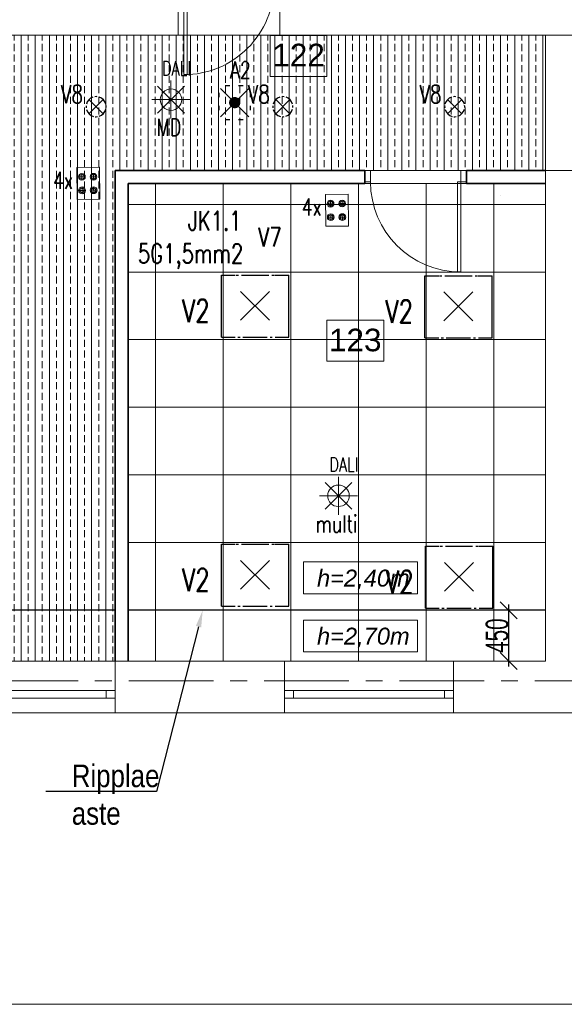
# Model space of a CAD drawing. Header units: millimetres. Extents: x 71658 to 298332, y -154437 to -30421.
# Tile 135 of 155: x 115362 to 120190, y -61735 to -53003. Entities that reach past the tile are written whole.
import ezdxf
from ezdxf import colors
from ezdxf.entities.mleader import LeaderData, LeaderLine
from ezdxf.enums import TextEntityAlignment as Align
from ezdxf.math import Vec2, Vec3

# ---------------------------------------------------------------- set-up
doc = ezdxf.new("R2010")
doc.units = ezdxf.units.MM
doc.header["$LTSCALE"] = 500
doc.header["$MEASUREMENT"] = 0
doc.linetypes.add('Center', pattern=[48, 30, -6, 6, -6])
doc.linetypes.add('Solid Line', pattern=[0])
doc.layers.get('0').update_dxf_attribs({"color": 250, "lineweight": 5})
doc.layers.get('Defpoints').update_dxf_attribs({"lineweight": 9})
for name, color, linetype, lineweight in [('A-02-PEENJOON', 7, 'Continuous', 0), ('A-04-JÄMEJOON', 7, 'Continuous', 35), ('A-06-TELJED', 253, 'Center', 0), ('A-13-UKS', 250, 'Continuous', 5), ('A-_ROOMNAME_A', 251, 'Continuous', 9), ('Dim', 8, 'Continuous', 0), ('SA_Ripplagi', 45, 'Continuous', 9), ('SEINAD', 7, 'Continuous', 13), ('VAL_TING', 7, 'Continuous', 18), ('VAL_TXT', 5, 'Continuous', 15), ('WN', 7, 'Continuous', 0)]:
    doc.layers.add(name, color=color, linetype=linetype, lineweight=lineweight)
doc.styles.add('arial narrow', font='ARIALN.TTF', dxfattribs={"height": 180})
doc.styles.add('Arial_3', font='arial.ttf', dxfattribs={"height": 200})
doc.styles.add('DET', font='simplex.shx', dxfattribs={"width": 0.7, "oblique": 12})
doc.styles.add('ELEKTER', font='romans.shx', dxfattribs={"width": 0.75})
doc.styles.add('OmaText', font='tahoma.ttf')
doc.styles.add('romans', font='romans.shx')
doc.styles.add('Swis721 Cn BT_1', font='swissc.ttf', dxfattribs={"width": 0.8, "height": 200})
doc.dimstyles.new('Diagonal_-_2_0mm_Swiss_Cn_Bt', dxfattribs={"dimscale": 304.8, "dimtxt": 201.882787, "dimasz": 0.492126, "dimexe": 0.164042, "dimexo": 0.0625, "dimgap": 0, "dimtad": 1, "dimdec": 0, "dimzin": 0, "dimdsep": 46, "dimtxsty": 'Swis721 Cn BT_1', "dimblk1": 'OBLIQUE', "dimblk2": 'OBLIQUE', "dimsah": 1, "dimcen": 0.09, "dimdle": 0.164042, "dimazin": 0, "dimtfac": 1, "dimtdec": 4, "dimtix": 1, "dimtmove": 0, "dimatfit": 3, "dimfxl": 0.328084, "dimfxlon": 1, "dimtvp": 1, "dimtolj": 1, "dimtzin": 0, "dimarcsym": 2})
doc.dimstyles.new('Dim', dxfattribs={"dimscale": 0.8, "dimtxt": 0.25, "dimasz": 0.2, "dimexe": 0.15, "dimexo": 0.05, "dimgap": 0, "dimtad": 0, "dimzin": 1, "dimtxsty": 'romans', "dimblk": 'NONE', "dimcen": 2.5, "dimse1": 1, "dimse2": 1, "dimsd1": 1, "dimsd2": 1, "dimclrt": 256, "dimadec": 0, "dimazin": 0, "dimtfac": 1, "dimtmove": 0, "dimatfit": 3, "dimldrblk": 'NONE', "dimfxl": 1, "dimarcsym": 0})
doc.dimstyles.new('tööjoonis', dxfattribs={"dimscale": 100, "dimtxt": 2, "dimasz": 1, "dimexe": 5, "dimexo": 0, "dimgap": 0.75, "dimtad": 1, "dimdec": 0, "dimdsep": 46, "dimtxsty": 'DET', "dimblk1": 'MITTAPÄÄ', "dimblk2": 'MITTAPÄÄ', "dimsah": 1, "dimcen": 1, "dimse1": 1, "dimse2": 1, "dimadec": 0, "dimazin": 0, "dimtfac": 1, "dimtdec": 0, "dimtix": 1, "dimtmove": 0, "dimatfit": 2, "dimldrblk": 'MITTAPÄÄ', "dimfxl": 1, "dimtolj": 1, "dimtzin": 0, "dimarcsym": 0})

# ---------------------------------------------------------------- blocks, each defined once
blk = doc.blocks.new('*D25')
at = {"layer": 'Defpoints', "color": 0, "transparency": 16777216}
for p in [(117285.3, -54301), (123254.6, -54301), (123254.6, -54560.3)]:
    blk.add_point(p, dxfattribs=at)
at = {"layer": 'Dim', "transparency": 16777216, "insert": (119628, -54560.3), "char_height": 0.2, "attachment_point": 5, "style": 'romans'}
blk.add_mtext('5969,25', dxfattribs=at)
blk = doc.blocks.new('_None')
blk = doc.blocks.new('*D26')
at = {"layer": 'Defpoints', "color": 0, "transparency": 16777216}
for p in [(120022.2, -54109.5), (117425.2, -54310.9), (120022.2, -54310.9)]:
    blk.add_point(p, dxfattribs=at)
at = {"layer": 'Dim', "transparency": 16777216, "insert": (118045.9, -54109.5), "char_height": 0.2, "attachment_point": 5, "style": 'romans'}
blk.add_mtext('2597,00', dxfattribs=at)
blk = doc.blocks.new('Window 22_3')
at = {"layer": 'WN', "color": 7, "linetype": 'Solid Line', "lineweight": 13}
for p, q in [((-0.75, 0.26), (0.75, 0.26)), ((-0.75, 0), (-0.75, 0.26)), ((0.75, 0), (0.75, 0.26)), ((-0.75, 0), (-0.67, 0)), ((-0.75, -0.07), (-0.75, 0)), ((-0.75, -0.07), (-0.75, 0)), ((-0.67, 0), (-0.67, -0.07)), ((-0.67, 0), (0.67, 0)), ((0.67, -0.07), (0.67, 0)), ((0.67, 0), (0.75, 0)), ((0.75, -0.07), (0.75, 0)), ((0.75, -0.07), (0.75, 0)), ((-0.67, -0.07), (-0.75, -0.07)), ((-0.75, -0.2), (-0.75, -0.07)), ((0.67, -0.07), (-0.67, -0.07)), ((0.75, -0.07), (0.67, -0.07)), ((0.75, -0.2), (0.75, -0.07)), ((-0.75, -0.2), (0.75, -0.2))]:
    blk.add_line(p, q, dxfattribs=at)
blk = doc.blocks.new('*U34')
for points in [[(-850, -50), (-900, -50), (-900, 50), (-850, 50)], [(0, -50), (-50, -50), (-50, 50), (0, 50)], [(-50, -50), (-80, -50), (-80, -850), (-50, -850)]]:
    blk.add_lwpolyline(points, close=True)
blk.add_arc((-50, -50), 800, 180, 270)
blk = doc.blocks.new('MITTAPÄÄ')
for p, q in [((0, -0.5), (0, 0.5)), ((1, 0), (-1, 0)), ((-0.354, -0.354), (0.354, 0.354))]:
    blk.add_line(p, q)
blk = doc.blocks.new('*D255')
at = {"layer": 'A-06-TELJED', "color": 0, "linetype": 'Continuous', "lineweight": -2, "transparency": 16777216}
blk.add_line((95830.1, -61735.5), (121279.8, -61735.5), dxfattribs=at)
at = {"layer": 'Defpoints', "color": 0, "linetype": 'Continuous', "transparency": 16777216}
for p in [(95630.1, -61695), (121479.8, -61730.4), (121479.8, -61735.5)]:
    blk.add_point(p, dxfattribs=at)
at = {"layer": 'A-06-TELJED', "color": 0, "linetype": 'Continuous', "lineweight": -2, "transparency": 16777216, "xscale": 200, "yscale": 200, "zscale": 200, "rotation": 180}
blk.add_blockref('MITTAPÄÄ', (95630.1, -61735.5), dxfattribs=at)
at = {"layer": 'A-06-TELJED', "color": 0, "linetype": 'Continuous', "lineweight": -2, "transparency": 16777216, "xscale": 200, "yscale": 200, "zscale": 200}
blk.add_blockref('MITTAPÄÄ', (121479.8, -61735.5), dxfattribs=at)
at = {"layer": 'A-06-TELJED', "color": 0, "linetype": 'Continuous', "transparency": 16777216, "insert": (108554.9, -61545.5), "char_height": 180, "attachment_point": 5, "style": 'DET', "bg_fill": 3, "box_fill_scale": 1.25, "bg_fill_color": 256, "bg_fill_true_color": 13158600, "bg_fill_transparency": 0}
blk.add_mtext('\\A1;25850', dxfattribs=at)
blk = doc.blocks.new('*U75')
for points in [[(0, -50), (50, -50), (50, 50), (0, 50)], [(850, -50), (900, -50), (900, 50), (850, 50)], [(50, -50), (80, -50), (80, -850), (50, -850)]]:
    blk.add_lwpolyline(points, close=True)
blk.add_arc((50, -50), 800, 270, 0)
blk = doc.blocks.new('_Oblique')
at = {"color": 0, "linetype": 'ByBlock', "lineweight": -2}
blk.add_line((-0.5, -0.5), (0.5, 0.5), dxfattribs=at)
blk = doc.blocks.new('*D262')
at = {"layer": 'Defpoints', "color": 0, "transparency": 16777216}
for p in [(119464.8, -58241.1), (119697, -58241.1), (119544.6, -58691.1)]:
    blk.add_point(p, dxfattribs=at)
at = {"layer": 'SA_Ripplagi', "color": 0, "lineweight": -2, "transparency": 16777216}
blk.add_line((119697, -58741.1), (119697, -58191.1), dxfattribs=at)
at = {"layer": 'SA_Ripplagi', "color": 0, "lineweight": -2, "transparency": 16777216, "xscale": 150, "yscale": 150, "zscale": 150}
for p, rotation in [((119697, -58241.1), 90), ((119697, -58691.1), 270)]:
    blk.add_blockref('_Oblique', p, dxfattribs=dict(at, rotation=rotation))
at = {"layer": 'SA_Ripplagi', "color": 0, "transparency": 16777216, "insert": (119594.5, -58466.1), "char_height": 200, "attachment_point": 5, "rotation": 90, "style": 'Swis721 Cn BT_1'}
blk.add_mtext('\\A1;450', dxfattribs=at)
blk = doc.blocks.new('*D273')
at = {"layer": 'Defpoints', "color": 0, "transparency": 16777216}
for p in [(115918.3, -50012.9), (116181.5, -50163), (113033.9, -55072.4)]:
    blk.add_point(p, dxfattribs=at)
at = {"layer": 'SEINAD', "transparency": 16777216, "insert": (114773.5, -52632.7), "char_height": 0.2, "attachment_point": 5, "rotation": 60.31259, "style": 'romans'}
blk.add_mtext('5823,91', dxfattribs=at)
blk = doc.blocks.new('ET1673')
at = {"lineweight": 30}
for p, q in [((-298.4, -278.9), (-298.4, 272)), ((-298.4, 272), (-175.1, 272)), ((-168.3, 272), (-147.9, 272)), ((-120.9, 272), (120.5, 272)), ((147.9, 272), (168.3, 272)), ((175.9, 272), (298.4, 272)), ((298.4, -278.9), (298.4, 272)), ((-128, -128), (128, 128)), ((128, -128), (-128, 128)), ((-298.4, -278.9), (-175.1, -278.9)), ((-151.5, -278.9), (-133.1, -278.9)), ((-107.7, -278.9), (106.2, -278.9)), ((133.1, -278.9), (151.5, -278.9)), ((177.1, -278.9), (298.4, -278.9))]:
    blk.add_line(p, q, dxfattribs=at)
at = {"layer": 'Defpoints', "lineweight": 30}
blk.add_point((0, 0), dxfattribs=at)
at = {"lineweight": 30, "style": 'ELEKTER'}
for tag, p in [('TÄHIS', (320, 506.2)), ('KÕRGUS', (-565, 446.2)), ('RAAM', (320, 506.2))]:
    blk.add_attdef(tag, text='', height=125, dxfattribs=at).set_placement(p, align=Align.MIDDLE)
blk = doc.blocks.new('ET1461')
for p, q in [((-166, -166), (166, 166)), ((166, -166), (-166, 166)), ((0, -235), (0, 235)), ((-235, 0), (235, 0))]:
    blk.add_line(p, q)
blk.add_circle((0, 0), 133)
at = {"layer": 'Defpoints'}
for p in [(0, 133), (-133, 0), (133, 0), (0, -133)]:
    blk.add_point(p, dxfattribs=at)
at = {"style": 'ELEKTER'}
for tag, p in [('TÄHIS', (140, 280)), ('KÕRGUS', (-330, 140)), ('RAAM', (140, 280))]:
    blk.add_attdef(tag, text='', height=125, dxfattribs=at).set_placement(p, align=Align.MIDDLE)
blk = doc.blocks.new('ET1473')
for p, q in [((100, 450), (-100, 450)), ((-87, 367), (-27, 367)), ((-57, 397), (-57, 337)), ((16, 367), (76, 367)), ((46, 397), (46, 337)), ((-57, 277), (-57, 217)), ((46, 277), (46, 217)), ((-87, 247), (-27, 247)), ((16, 247), (76, 247))]:
    blk.add_line(p, q)
blk.add_lwpolyline([(-100, 450), (100, 450), (100, 167), (-100, 167)], close=True)
for centre, radius in [((-57, 367), 30), ((-57, 367), 20), ((46, 367), 30), ((46, 367), 20), ((-57, 247), 30), ((-57, 247), 20), ((46, 247), 30), ((46, 247), 20)]:
    blk.add_circle(centre, radius)
at = {"layer": 'Defpoints'}
for p in [(0, 450), (-97, 250), (6, 250), (103, 250)]:
    blk.add_point(p, dxfattribs=at)
at = {"style": 'ELEKTER'}
for tag, p in [('TÄHIS', (150, 650)), ('RAAM', (150, 650)), ('KÕRGUS', (-340, 500))]:
    blk.add_attdef(tag, text='', height=125, dxfattribs=at).set_placement(p, align=Align.MIDDLE)
blk = doc.blocks.new('ET1863')
blk.add_lwpolyline([(-312.5, 0, 0, 0, -1), (0, 0, 0, 0, -1), (-312.5, 0, 0, 31.25, 0), (-445.3125, 0, 0, 0, 0), (-593.75, 0, 0, 0, 0)], format="xyseb")
at = {"style": 'ELEKTER'}
for tag, p in [('KILP', (-346.25, 45)), ('JUHT', (-346.25, -170))]:
    blk.add_attdef(tag, text='', height=125, dxfattribs=at).set_placement(p, align=Align.RIGHT)
blk.add_attdef('NIMI', text='', height=125, dxfattribs=at).set_placement((-156.25, 0), align=Align.MIDDLE)
blk = doc.blocks.new('ET1531')
at = {"lineweight": 30}
for p, q in [((-126, -126), (126, 126)), ((126, -126), (-126, 126))]:
    blk.add_line(p, q, dxfattribs=at)
for start, end in [(83.2108, 96.3663), (174.4102, 186.7945), (108.6778, 164.7713), (15.0251, 71.5651), (354.5728, 5.9776), (196.1167, 255.6843), (287.9456, 345.1647), (264.933, 278.0449)]:
    blk.add_arc((0, 0), 178, start, end, dxfattribs=at)
at = {"layer": 'Defpoints', "lineweight": 30}
blk.add_point((-1, -1), dxfattribs=at)
at = {"lineweight": 30, "style": 'ELEKTER'}
for tag, p in [('TÄHIS', (194, 364)), ('RAAM', (194, 364)), ('KÕRGUS', (-411, 204))]:
    blk.add_attdef(tag, text='', height=125, dxfattribs=at).set_placement(p, align=Align.MIDDLE)
blk = doc.blocks.new('ET1733')
at = {"color": 94, "lineweight": 30}
for p, q in [((-125.5, -125.5), (125.5, 125.5)), ((125.5, -125.5), (-125.5, 125.5))]:
    blk.add_line(p, q, dxfattribs=at)
at = {"color": 94, "lineweight": 30, "ltscale": 100}
for points in [[(-86.8, 136.8), (-47.2, 136.8)], [(28, 136.8), (67.7, 136.8)], [(-147.9, 74.7), (-147.9, 34.1)], [(151.3, 74.7), (151.3, 34.1)], [(-147.9, -43.1), (-147.9, -83.7)], [(151.3, -43.1), (151.3, -83.7)], [(-86.8, -140.6), (-47.2, -140.6)], [(28, -140.6), (67.7, -140.6)]]:
    blk.add_lwpolyline(points, dxfattribs=at)
at = {"color": 94, "lineweight": 30, "const_width": 50}
blk.add_lwpolyline([(-25, 0, 1), (25, 0, 1)], format="xyb", close=True, dxfattribs=at)
at = {"layer": 'Defpoints', "color": 94, "lineweight": 30}
blk.add_point((0, 0), dxfattribs=at)
at = {"lineweight": 30, "style": 'ELEKTER'}
for tag, p in [('TÄHIS', (225, 355)), ('RAAM', (225, 355)), ('KÕRGUS', (-415, 230))]:
    blk.add_attdef(tag, text='', height=125, dxfattribs=at).set_placement(p, align=Align.MIDDLE)
blk = doc.blocks.new('VALGUSTID')
at = {"layer": 'VAL_TING'}
ref = blk.add_blockref('ET1461', (240076.4, -40621.4, -1200), dxfattribs=dict(at, xscale=0.7167999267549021, yscale=0.7167999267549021, zscale=0.7168000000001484))
ref.add_attrib('TÄHIS', 'DALI', dxfattribs={"layer": 'VAL_TXT', "height": 125, "style": 'ELEKTER', "width": 0.75}).set_placement((240124.6, -40344.1, -1200), align=Align.MIDDLE)
ref.add_attrib('KÕRGUS', 'MD', dxfattribs={"layer": 'VAL_TXT', "height": 150, "style": 'ELEKTER', "width": 0.75}).set_placement((240059.2, -40867, -1200), align=Align.MIDDLE)
at = {"layer": 'VAL_TING', "lineweight": 30, "ltscale": 100}
ref = blk.add_blockref('ET1733', (240641.7, -40648, -6100), dxfattribs=dict(at, rotation=270))
ref.add_attrib('TÄHIS', 'A2', dxfattribs={"layer": 'VAL_TXT', "lineweight": 30, "height": 150, "style": 'ELEKTER', "width": 0.75}).set_placement((240692.5, -40359.6, -6100), align=Align.MIDDLE)
ref = blk.add_blockref('ET1531', (239412.6, -40684.2), dxfattribs=dict(at, xscale=0.5, yscale=0.5, zscale=0.5))
ref.add_attrib('TÄHIS', 'V8', dxfattribs={"layer": 'VAL_TXT', "lineweight": 30, "height": 160, "style": 'ELEKTER', "width": 0.75}).set_placement((239199, -40572.4, 1200), align=Align.MIDDLE)
ref = blk.add_blockref('ET1531', (241068.7, -40684.2), dxfattribs=dict(at, xscale=0.5, yscale=0.5, zscale=0.5))
ref.add_attrib('TÄHIS', 'V8', dxfattribs={"layer": 'VAL_TXT', "lineweight": 30, "height": 160, "style": 'ELEKTER', "width": 0.75}).set_placement((240855.2, -40572.4, 1200), align=Align.MIDDLE)
ref = blk.add_blockref('ET1531', (242591.5, -40684.2), dxfattribs=dict(at, xscale=0.5, yscale=0.5, zscale=0.5))
ref.add_attrib('TÄHIS', 'V8', dxfattribs={"layer": 'VAL_TXT', "lineweight": 30, "height": 160, "style": 'ELEKTER', "width": 0.75}).set_placement((242378, -40572.4, 1200), align=Align.MIDDLE)
at = {"layer": 'VAL_TING'}
ref = blk.add_blockref('ET1473', (239347.6, -41672.7), dxfattribs=dict(at, rotation=0.5364533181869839))
ref.add_attrib('TÄHIS', '4x', dxfattribs={"layer": 'VAL_TXT', "height": 150, "style": 'ELEKTER', "width": 0.75}).set_placement((239121.1, -41336.2), align=Align.MIDDLE)
ref = blk.add_blockref('ET1473', (241552, -41910.5), dxfattribs=dict(at, rotation=0.5364533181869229))
ref.add_attrib('TÄHIS', '4x', dxfattribs={"layer": 'VAL_TXT', "height": 150, "style": 'ELEKTER', "width": 0.75}).set_placement((241325.5, -41573.9), align=Align.MIDDLE)
at = {"layer": 'VAL_TING', "lineweight": 30, "ltscale": 100}
ref = blk.add_blockref('ET1863', (241159.1, -41840.3, 3050), dxfattribs=dict(at, xscale=1.319999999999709, yscale=1.319999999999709, zscale=1.319999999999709))
ref.add_attrib('NIMI', 'V7', dxfattribs={"layer": 'VAL_TXT', "height": 170, "style": 'ELEKTER', "width": 0.75}).set_placement((240952.8, -41840.3, 3050), align=Align.MIDDLE)
ref.add_attrib('KILP', 'JK1.1', dxfattribs={"layer": 'VAL_TXT', "height": 170, "style": 'ELEKTER', "width": 0.75}).set_placement((240702, -41780.9, 3050), align=Align.RIGHT)
ref.add_attrib('JUHT', '5G1,5mm2', dxfattribs={"layer": 'VAL_TXT', "height": 170, "style": 'ELEKTER', "width": 0.75}).set_placement((240717.6, -42071.3, 3050), align=Align.RIGHT)
ref = blk.add_blockref('ET1673', (240822.2, -42449.7, 2400), dxfattribs=at)
ref.add_attrib('TÄHIS', 'V2', dxfattribs={"layer": 'VAL_TXT', "lineweight": 30, "height": 200, "style": 'ELEKTER', "width": 0.75}).set_placement((240297.9, -42494.3, 4900), align=Align.MIDDLE)
ref = blk.add_blockref('ET1673', (242624.7, -42455.2, 2400), dxfattribs=at)
ref.add_attrib('TÄHIS', 'V2', dxfattribs={"layer": 'VAL_TXT', "lineweight": 30, "height": 200, "style": 'ELEKTER', "width": 0.75}).set_placement((242100.4, -42499.8, 4900), align=Align.MIDDLE)
at = {"layer": 'VAL_TING'}
ref = blk.add_blockref('ET1461', (241561.4, -44134.8), dxfattribs=dict(at, xscale=0.7167999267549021, yscale=0.7167999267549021, zscale=0.7168000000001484))
ref.add_attrib('TÄHIS', 'DALI', dxfattribs={"layer": 'VAL_TXT', "height": 125, "style": 'ELEKTER', "width": 0.75}).set_placement((241609.5, -43857.6), align=Align.MIDDLE)
ref.add_attrib('KÕRGUS', 'multi', dxfattribs={"layer": 'VAL_TXT', "height": 150, "style": 'ELEKTER', "width": 0.75}).set_placement((241544.2, -44380.5), align=Align.MIDDLE)
at = {"layer": 'VAL_TING', "lineweight": 30, "ltscale": 100}
ref = blk.add_blockref('ET1673', (240822.2, -44836.1, 2400), dxfattribs=at)
ref.add_attrib('TÄHIS', 'V2', dxfattribs={"layer": 'VAL_TXT', "lineweight": 30, "height": 200, "style": 'ELEKTER', "width": 0.75}).set_placement((240297.9, -44880.7, 4900), align=Align.MIDDLE)
ref = blk.add_blockref('ET1673', (242630.3, -44853, 2400), dxfattribs=at)
ref.add_attrib('TÄHIS', 'V2', dxfattribs={"layer": 'VAL_TXT', "lineweight": 30, "height": 200, "style": 'ELEKTER', "width": 0.75}).set_placement((242106, -44897.6, 4900), align=Align.MIDDLE)
blk = doc.blocks.new('TELG')
at = {"layer": 'A-06-TELJED', "ltscale": 0.05}
blk.add_line((129079.2, -58866), (85658.8, -58866), dxfattribs=at)
at = {"layer": 'A-06-TELJED', "linetype": 'Continuous'}
dim = blk.add_linear_dim(base=(121479.8, -61735.5), p1=(95630.1, -61695), p2=(121479.8, -61730.4), dimstyle='tööjoonis', override={"dimtxt": 1.8, "dimasz": 2, "dimgap": 1, "dimfxl": 5, "dimtfill": 1, "dimarcsym": 2}, dxfattribs=at)
dim.commit()
dim.dimension.update_dxf_attribs({"geometry": '*D255', "text_midpoint": (108554.9, -61545.5)})

msp = doc.modelspace()

# ---------------------------------------------------------------- hatches: boundary and pattern name
at = {"layer": 'SA_Ripplagi'}
h = msp.add_hatch(dxfattribs=at)
h.set_pattern_fill('ANSI33', color=256, scale=500, angle=45, style=0)
h.paths.add_polyline_path([(113614.805, -53140.997), (120022.203, -53140.997), (120022.203, -54340.997), (116208.927, -54340.997), (116208.927, -58691.092), (113614.805, -58691.092)])

# ---------------------------------------------------------------- next in the draw order: block references
at = {"layer": 'A-06-TELJED'}
msp.add_blockref('TELG', (0, 0), dxfattribs=at)

# ---------------------------------------------------------------- next in the draw order: linework, layer by layer
at = {"layer": 'A-02-PEENJOON'}
msp.add_lwpolyline([(120022.203, -54340.997), (120022.27, -53141.128)], dxfattribs=at)
at = {"layer": 'A-04-JÄMEJOON'}
for p, q in [((118422.203, -54340.971), (116208.927, -54340.997)), ((116208.927, -58691.092), (116208.927, -54340.997)), ((118422.203, -54456.971), (118422.203, -54340.971)), ((120022.203, -54340.997), (119322.203, -54340.971)), ((119322.203, -54456.971), (119322.203, -54340.997)), ((118422.204, -54456.971), (116324.927, -54456.995)), ((116324.927, -58691.092), (116324.927, -54456.995)), ((120022.198, -54456.997), (119322.198, -54456.971))]:
    msp.add_line(p, q, dxfattribs=at)
at = {"layer": 'A-_ROOMNAME_A', "flags": 128}
for points in [[(117581.153, -53142.504), (117581.153, -53505.848), (118086.372, -53505.848), (118086.372, -53142.504)], [(118083.659, -55669.666), (118083.659, -56033.01), (118588.878, -56033.01), (118588.878, -55669.666)]]:
    msp.add_lwpolyline(points, close=True, dxfattribs=at)
at = {"layer": 'SA_Ripplagi', "linetype": 'Continuous', "lineweight": 18}
for p, q in [((116566.746, -54456.997), (116566.746, -58241.082)), ((117166.746, -54456.997), (117166.746, -58241.084)), ((117766.746, -54456.997), (117766.746, -58241.086)), ((118366.746, -54456.997), (118366.746, -58241.087)), ((118966.746, -54456.997), (118966.746, -58241.089)), ((119566.746, -54456.997), (119566.746, -58241.091)), ((116324.927, -54641.092), (120022.203, -54641.092)), ((116324.927, -55241.092), (120022.203, -55241.092)), ((116324.927, -55841.092), (120022.203, -55841.092)), ((116324.927, -56441.092), (120022.203, -56441.092)), ((116324.927, -57041.092), (120022.203, -57041.092)), ((116324.927, -57641.092), (120022.203, -57641.092)), ((116076.769, -58241.092), (116208.927, -58241.092)), ((116566.746, -58241.092), (116566.746, -58691.069)), ((117166.746, -58241.092), (117166.746, -58691.07)), ((117766.746, -58241.092), (117766.746, -58691.072)), ((118366.746, -58241.092), (118366.746, -58691.074)), ((118966.746, -58241.092), (118966.746, -58691.075)), ((119566.746, -58241.092), (119566.746, -58691.077)), ((119890.045, -58241.092), (120022.203, -58241.092))]:
    msp.add_line(p, q, dxfattribs=at)
at = {"layer": 'SA_Ripplagi', "lineweight": 30}
for p, q in [((116208.927, -58241.092), (98974.457, -58241.044)), ((120022.203, -58241.092), (116324.927, -58241.082))]:
    msp.add_line(p, q, dxfattribs=at)
at = {"layer": 'SA_Ripplagi', "color": 18, "true_color": 0x000000, "flags": 128}
msp.add_lwpolyline([(113614.805, -53140.997), (120022.203, -53140.997), (120022.203, -54340.997), (116208.927, -54340.997), (116208.927, -58691.092), (113614.805, -58691.092)], close=True, dxfattribs=at)
at = {"layer": 'SA_Ripplagi', "color": 18, "true_color": 0x000000}
for points in [[(120022.203, -58691.092), (116324.927, -58691.092), (116324.927, -54456.973), (120022.202, -54456.973)], [(117876.909, -57812.857), (118887.211, -57812.857), (118887.211, -58094.769), (117876.909, -58094.769)], [(117876.909, -58327.66), (118887.211, -58327.66), (118887.211, -58609.572), (117876.909, -58609.572)]]:
    msp.add_lwpolyline(points, close=True, dxfattribs=at)
at = {"layer": 'SEINAD'}
for p, q in [((116766.888, -53140.997), (116766.888, -52590.997)), ((117666.888, -53140.997), (117666.888, -52590.997)), ((120422.203, -54340.997), (120022.203, -54340.997)), ((116208.927, -59151.092), (116208.927, -58691.092)), ((117708.927, -59151.092), (117708.927, -58691.092)), ((119208.927, -59151.092), (119208.927, -58691.092))]:
    msp.add_line(p, q, dxfattribs=at)
for points in [[(114052.952, -53140.997), (116766.888, -53140.997)], [(117666.888, -53140.997), (121921.197, -53141.234)], [(120022.203, -58691.092), (120022.203, -54340.997)], [(117595.205, -58691.092), (116208.927, -58691.092)], [(117708.927, -58691.092), (117595.205, -58691.092)], [(120022.203, -58691.092), (119208.927, -58691.092)], [(116208.927, -59151.092), (117708.927, -59151.092)], [(119208.927, -59151.092), (123779.802, -59151.092)]]:
    msp.add_lwpolyline(points, dxfattribs=at)

# ---------------------------------------------------------------- next in the draw order: block references
at = {"layer": 'A-13-UKS', "rotation": 359.9983426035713}
for name, p in [('*U75', (116766.886, -52640.984)), ('*U34', (119322.201, -54390.997))]:
    msp.add_blockref(name, p, dxfattribs=at)
at = {"layer": 'VAL_TING'}
msp.add_blockref('VALGUSTID', (-123373.264, -13090.897), dxfattribs=at)
at = {"layer": 'WN', "color": 7, "linetype": 'Solid Line', "lineweight": 13, "xscale": -1000, "yscale": 1000, "zscale": 1000}
for p in [(115458.927, -58951.092), (118458.927, -58951.092)]:
    msp.add_blockref('Window 22_3', p, dxfattribs=at)

# ---------------------------------------------------------------- next in the draw order: texts
at = {"layer": 'A-_ROOMNAME_A', "char_height": 200, "width": 558.26269, "attachment_point": 1, "line_spacing_factor": 0.941778, "style": 'Arial_3'}
for s, insert in [('1{\\fArial|b0|i0|c186|p34;22}', (117601.153, -53216.784)), ('1{\\fArial|b0|i0|c186|p34;23}', (118103.659, -55743.947))]:
    msp.add_mtext(s, dxfattribs=dict(at, insert=insert))
at = {"layer": 'SA_Ripplagi', "color": 18, "true_color": 0x000000, "char_height": 150, "width": 3299.12335, "attachment_point": 1, "style": 'OmaText'}
for s, insert in [('{\\f@Arial Unicode MS|b0|i1|c186|p34;h=2,40m}', (117997.824, -57880.681)), ('{\\f@Arial Unicode MS|b0|i1|c186|p34;h=2,70m}', (117997.824, -58395.484))]:
    msp.add_mtext(s, dxfattribs=dict(at, insert=insert))

# ---------------------------------------------------------------- next in the draw order: dimensions: what is measured, and where the dimension line sits
at = {"layer": 'Dim'}
for base, p1, p2, picture, middle in [((120022.203, -54109.523), (117425.205, -54310.89), (120022.203, -54310.89), '*D26', (118045.893, -54109.523)), ((123254.569, -54560.34), (117285.319, -54300.993), (123254.569, -54300.993), '*D25', (119628.001, -54560.34))]:
    dim = msp.add_linear_dim(base=base, p1=p1, p2=p2, angle=0, dimstyle='Dim', dxfattribs=at)
    dim.commit()
    dim.dimension.update_dxf_attribs({"geometry": picture, "text_midpoint": middle, "dimtype": 161})
at = {"layer": 'SA_Ripplagi', "color": 18, "true_color": 0x000000}
dim = msp.add_linear_dim(base=(119696.986, -58241.06), p1=(119544.605, -58691.092), p2=(119464.781, -58241.06), angle=90, dimstyle='Diagonal_-_2_0mm_Swiss_Cn_Bt', override={"dimpost": '<>', "dimse1": 1, "dimse2": 1, "dimfxl": 800}, dxfattribs=at)
dim.commit()
dim.dimension.update_dxf_attribs({"geometry": '*D262', "text_midpoint": (119594.454, -58466.076)})
at = {"layer": 'SEINAD'}
dim = msp.add_linear_dim(base=(116181.51, -50162.973), p1=(113033.861, -55072.355), p2=(115918.255, -50012.891), angle=60.3125859, dimstyle='Dim', dxfattribs=at)
dim.commit()
dim.dimension.update_dxf_attribs({"geometry": '*D273', "text_midpoint": (114773.538, -52632.67), "dimtype": 161})

# ---------------------------------------------------------------- next in the draw order: leaders
at = {"layer": 'SA_Ripplagi', "color": 18, "true_color": 0x000000}
ml = msp.add_multileader_mtext('Standard', dxfattribs=at)
ml.set_content('{\\fArial Narrow|b0|i0|c186|p34;Ripplae\\Paste}', color=(0, 0, 0), style='arial narrow')
ml.set_leader_properties()
ml.build(insert=Vec2(0, 0))
ml.multileader.update_dxf_attribs({"text_left_attachment_type": 5, "text_right_attachment_type": 6, "dogleg_length": 0.5, "arrow_head_size": 150})
ctx = ml.context
ctx.base_point, ctx.char_height, ctx.arrow_head_size, ctx.landing_gap_size, ctx.plane_origin = Vec3(115824.129, -60182.93), 200, 150, 0.09, Vec3(121659.229, -62556.423)
ctx.left_attachment, ctx.right_attachment = 5, 6
notes = []
notes.append((ctx, [(1, (1, 1, 0), (116574.058, -59849.596), (-1, 0), 0.5, [(2, [(116984.631, -58241.06)], 0, [])])]))
ctx.mtext.insert, ctx.mtext.width, ctx.mtext.defined_height, ctx.mtext.flow_direction = Vec3(115824.219, -59609.596), 2055.0841, 183.37, 5
for ctx, leaders in notes:
    for number, flags, end, landing, length, lines in leaders:
        leader = LeaderData()
        leader.index, (leader.has_last_leader_line, leader.has_dogleg_vector, leader.attachment_direction) = number, flags
        leader.last_leader_point, leader.dogleg_vector, leader.dogleg_length = Vec3(end), Vec3(landing), length
        for number, points, colour, breaks in lines:
            line = LeaderLine()
            line.index, line.vertices, line.color, line.breaks = number, Vec3.list(points), colors.encode_raw_color(colour), breaks
            leader.lines.append(line)
        ctx.leaders.append(leader)

doc.saveas('drawing.dxf')
